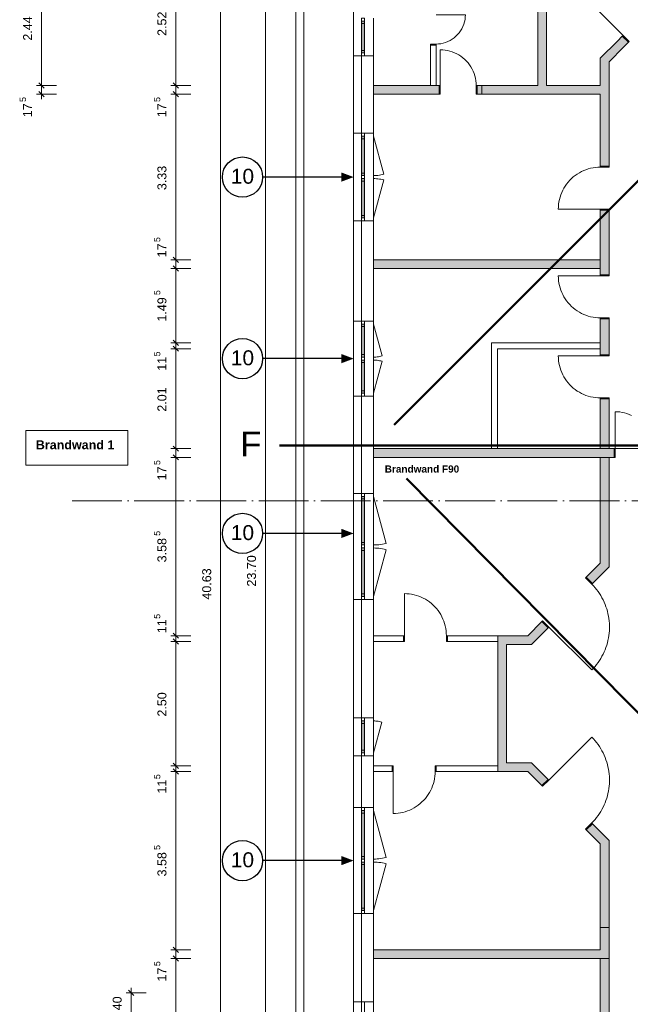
# Model space of a CAD drawing. Header units: millimetres. Extents: x -15507 to 123453, y -13113 to 44965.
# Tile 2 of 15: x -15507 to -3232, y 11682 to 31478. Entities that reach past the tile are written whole.
import ezdxf
from ezdxf.xclip import XClip

# ---------------------------------------------------------------- set-up
doc = ezdxf.new("R2010")
doc.units = ezdxf.units.MM
doc.header["$MEASUREMENT"] = 0
doc.header["$XCLIPFRAME"] = 0
doc.linetypes.add('Strichpunktlinie', pattern=[1250, 1000, -125, 0, -125])
for name, color, linetype in [('1-EG_1_0', 7, 'Continuous'), ('1-EG_1_Abschnitt 1_Erdgeschoss_Standard', 7, 'Continuous'), ('1-EG_1_EG', 7, 'Continuous'), ('T03 Cutfill', 7, 'Continuous'), ('Аннотация - Текст', 7, 'Continuous'), ('Чертеж и Рисунок', 7, 'Continuous')]:
    doc.layers.add(name, color=color, linetype=linetype)
doc.styles.add('СГЕНЕРИР_СТИЛЬ_1', font='arial.ttf')
doc.styles.add('СГЕНЕРИР_СТИЛЬ_2', font='arialbd.ttf')
doc.styles.add('СГЕНЕРИР_СТИЛЬ_5', font='arial.ttf')
pattern_1 = [(0, (21718, 6295), (0, 6985), [5080, -1905]), (90, (21718, 6295), (-6985, 0), [5080, -1905])]

# ---------------------------------------------------------------- blocks, each defined once
blk = doc.blocks.new('Чертеж_1_1', base_point=(21718, 6295))
at = {"layer": '1-EG_1_0', "linetype": 'Continuous', "lineweight": 0, "true_color": 0x000000}
h = blk.add_hatch(dxfattribs=at)
h.set_pattern_fill('ANGLE_0001', color=18, style=0, pattern_type=2)
h.set_pattern_definition(pattern_1)
h.paths.add_polyline_path([(-6531, 33965), (-5090, 32524), (-5090, 30153), (-6311, 30153), (-6311, 29978), (-3834, 29978), (-3834, 28533), (-3659, 28533), (-3659, 30633), (-3269, 31023), (-3393, 31147), (-3834, 30705), (-3834, 30153), (-4915, 30153), (-4915, 32596), (-6408, 34088)])
h = blk.add_hatch(dxfattribs=at)
h.set_pattern_fill('ANGLE_0001', color=18, style=0, pattern_type=2)
h.set_pattern_definition(pattern_1)
h.paths.add_polyline_path([(-6408, 34088), (-6531, 33965), (-5090, 32524), (-5090, 30153), (-6311, 30153), (-6311, 29978), (-3834, 29978), (-3834, 28533), (-3659, 28533), (-3659, 30633), (-3269, 31023), (-3393, 31147), (-3834, 30705), (-3834, 30153), (-4915, 30153), (-4915, 32596)])
at = {"layer": '1-EG_1_0', "linetype": 'Continuous', "lineweight": 18, "true_color": 0xf8991e}
for points in [[(-6531, 33965), (-5090, 32524), (-5090, 30153), (-6311, 30153), (-6311, 29978), (-3834, 29978), (-3834, 28533), (-3659, 28533), (-3659, 30633), (-3269, 31023), (-3393, 31147), (-3834, 30705), (-3834, 30153), (-4915, 30153), (-4915, 32596), (-6408, 34088)], [(-7071, 30153), (-8394, 30153), (-8394, 29978), (-7071, 29978)], [(-3834, 27648), (-3834, 26348), (-3659, 26348), (-3659, 27648)], [(-3834, 26648), (-8394, 26648), (-8394, 26473), (-3834, 26473)], [(-3834, 25463), (-3834, 24738), (-3659, 24738), (-3659, 25463)], [(-3659, 23853), (-3834, 23853), (-3834, 22853), (-3659, 22853)], [(-3659, 22678), (-3834, 22678), (-3834, 21804), (-3659, 21804)], [(-3659, 21804), (-3834, 21804), (-3834, 20551), (-4117, 20267), (-3993, 20144), (-3659, 20478)], [(-5894, 19093), (-5894, 16363), (-5291, 16363), (-5008, 16080), (-4884, 16204), (-5219, 16538), (-5719, 16538), (-5719, 18918), (-5219, 18918), (-4884, 19253), (-5008, 19376), (-5291, 19093)], [(-3993, 15313), (-4117, 15189), (-3834, 14906), (-3834, 13228), (-3659, 13228), (-3659, 14978)], [(-8394, 12603), (-3659, 12603), (-3659, 12691), (-3659, 13228), (-3834, 13228), (-3834, 12778), (-8394, 12778)], [(-3659, 12603), (-3834, 12603), (-3834, 11453), (-3659, 11453)]]:
    blk.add_hatch(color=30, dxfattribs=at).paths.add_polyline_path(points)
at = {"layer": '1-EG_1_EG', "linetype": 'Continuous', "lineweight": 18, "true_color": 0xd19cc7}
blk.add_hatch(color=9, dxfattribs=at).paths.add_polyline_path([(-3559, 22853), (-8394, 22853), (-8394, 22678), (-3659, 22678), (-3659, 22678), (-3559, 22678)])
at = {"layer": '1-EG_1_0', "color": 7, "linetype": 'Continuous', "lineweight": 18, "flags": 128}
for points in [[(-3834, 26473), (-3834, 26648)], [(-3834, 24863), (-3834, 24978)], [(-5894, 19093), (-5894, 18978)], [(-5894, 16478), (-5894, 16363)], [(-3834, 12603), (-3659, 12603)]]:
    blk.add_lwpolyline(points, dxfattribs=at)
at = {"layer": '1-EG_1_Abschnitt 1_Erdgeschoss_Standard', "color": 7, "linetype": 'Continuous', "lineweight": 18}
for p, q in [((-9954, 32748), (-9954, 8087)), ((-5090, 32524), (-5090, 30153)), ((-4915, 32596), (-4915, 30153)), ((-8794, 32268), (-8794, 8568)), ((-8794, 31508), (-8794, 30748)), ((-8394, 30748), (-8394, 31508)), ((-8629, 30858), (-8629, 31398)), ((-8579, 30858), (-8579, 31398)), ((-3393, 31147), (-3491, 31048)), ((-3269, 31023), (-3393, 31147)), ((-7251, 30967), (-7251, 30153)), ((-7136, 30967), (-7251, 30967)), ((-7136, 30967), (-7136, 30153)), ((-3491, 31048), (-3834, 30705)), ((-3367, 30924), (-3659, 30633)), ((-3269, 31023), (-3367, 30924)), ((-8794, 30748), (-8794, 29193)), ((-8394, 30748), (-8794, 30748)), ((-8634, 30748), (-8634, 29193)), ((-8634, 30748), (-8634, 29193)), ((-8394, 30748), (-8394, 29193)), ((-3834, 30705), (-3834, 30153)), ((-3659, 30633), (-3659, 28533)), ((-8394, 30153), (-8394, 29978)), ((-7136, 30153), (-8394, 30153)), ((-7071, 30153), (-7136, 30153)), ((-7071, 30153), (-7071, 29978)), ((-6311, 30153), (-6311, 29978)), ((-5090, 30153), (-6311, 30153)), ((-3834, 30153), (-4915, 30153)), ((-7071, 29978), (-8394, 29978)), ((-3834, 29978), (-6311, 29978)), ((-3834, 29978), (-3834, 28533)), ((-8394, 29193), (-8794, 29193)), ((-8794, 29193), (-8794, 27433)), ((-8394, 27433), (-8394, 29193)), ((-8629, 28393), (-8629, 29083)), ((-8579, 28393), (-8579, 29083)), ((-3659, 28533), (-3834, 28533)), ((-8629, 27543), (-8629, 28233)), ((-8579, 27543), (-8579, 28233)), ((-3834, 27648), (-3834, 26648)), ((-3659, 27648), (-3834, 27648)), ((-3659, 27648), (-3659, 26348)), ((-8794, 27433), (-8794, 25418)), ((-8394, 27433), (-8794, 27433)), ((-8634, 27433), (-8634, 25418)), ((-8634, 27433), (-8634, 25418)), ((-8394, 27433), (-8394, 25418)), ((-8394, 26648), (-8394, 26473)), ((-3834, 26648), (-8394, 26648)), ((-3834, 26473), (-8394, 26473)), ((-3834, 26473), (-3834, 26348)), ((-3659, 26348), (-3834, 26348)), ((-8794, 25418), (-8794, 23908)), ((-8394, 25418), (-8794, 25418)), ((-8394, 23908), (-8394, 25418)), ((-3834, 25463), (-3834, 24978)), ((-3659, 25463), (-3834, 25463)), ((-3659, 25463), (-3659, 24738)), ((-8629, 24743), (-8629, 25308)), ((-8579, 24743), (-8579, 25308)), ((-3834, 24978), (-6019, 24978)), ((-6019, 24978), (-6019, 22853)), ((-3834, 24863), (-5904, 24863)), ((-5904, 24863), (-5904, 22853)), ((-3834, 24863), (-3834, 24738)), ((-8629, 24018), (-8629, 24583)), ((-8579, 24018), (-8579, 24583)), ((-3659, 24738), (-3834, 24738)), ((-8794, 23908), (-8794, 21951)), ((-8394, 23908), (-8794, 23908)), ((-8634, 23908), (-8634, 21951)), ((-8634, 23908), (-8634, 21951)), ((-8394, 23908), (-8394, 21951)), ((-3834, 23853), (-3834, 22853)), ((-3659, 23853), (-3834, 23853)), ((-3659, 23853), (-3659, 22853)), ((-8394, 22853), (-8394, 22678)), ((-6019, 22853), (-8394, 22853)), ((-3834, 22853), (-5904, 22853)), ((-3559, 22853), (-3659, 22853)), ((-3559, 22853), (-3559, 22678)), ((-3834, 22678), (-8394, 22678)), ((-3834, 22678), (-3834, 20551)), ((-3659, 22678), (-3659, 20478)), ((-3559, 22678), (-3659, 22678)), ((-8794, 21951), (-8794, 19821)), ((-8394, 21951), (-8794, 21951)), ((-8629, 20966), (-8629, 21841)), ((-8579, 20966), (-8579, 21841)), ((-8394, 19821), (-8394, 21951)), ((-8629, 19931), (-8629, 20806)), ((-8579, 19931), (-8579, 20806)), ((-3834, 20551), (-4117, 20267)), ((-3659, 20478), (-3993, 20144)), ((-3993, 20144), (-4117, 20267)), ((-8794, 19821), (-8794, 17438)), ((-8394, 19821), (-8794, 19821)), ((-8634, 19821), (-8634, 17438)), ((-8634, 19821), (-8634, 17438)), ((-8394, 19821), (-8394, 17438)), ((-5008, 19376), (-5291, 19093)), ((-4884, 19253), (-5219, 18918)), ((-4884, 19253), (-5008, 19376)), ((-8394, 19093), (-8394, 18978)), ((-7794, 19093), (-8394, 19093)), ((-7794, 19093), (-7794, 18978)), ((-5894, 19093), (-6909, 19093)), ((-6909, 19093), (-6909, 18978)), ((-5719, 19093), (-5894, 19093)), ((-5291, 19093), (-5719, 19093)), ((-7794, 18978), (-8394, 18978)), ((-5894, 18978), (-6909, 18978)), ((-5894, 18978), (-5894, 16478)), ((-5719, 18918), (-5719, 16538)), ((-5219, 18918), (-5719, 18918)), ((-8794, 17438), (-8794, 16678)), ((-8394, 17438), (-8794, 17438)), ((-8394, 16678), (-8394, 17438)), ((-8629, 16788), (-8629, 17328)), ((-8579, 16788), (-8579, 17328)), ((-8794, 16678), (-8794, 15636)), ((-8394, 16678), (-8794, 16678)), ((-8634, 16678), (-8634, 15636)), ((-8634, 16678), (-8634, 15636)), ((-8394, 16678), (-8394, 15636)), ((-8394, 16478), (-8394, 16363)), ((-8019, 16478), (-8394, 16478)), ((-8019, 16478), (-8019, 16363)), ((-5894, 16478), (-7134, 16478)), ((-7134, 16478), (-7134, 16363)), ((-5219, 16538), (-5719, 16538)), ((-4884, 16204), (-5219, 16538)), ((-8019, 16363), (-8394, 16363)), ((-5894, 16363), (-7134, 16363)), ((-5719, 16363), (-5894, 16363)), ((-5291, 16363), (-5719, 16363)), ((-5008, 16080), (-5291, 16363)), ((-4884, 16204), (-5008, 16080)), ((-8794, 15636), (-8794, 13506)), ((-8394, 15636), (-8794, 15636)), ((-8629, 14651), (-8629, 15526)), ((-8579, 14651), (-8579, 15526)), ((-8394, 13506), (-8394, 15636)), ((-3993, 15313), (-4117, 15189)), ((-3659, 14978), (-3993, 15313)), ((-3834, 14906), (-4117, 15189)), ((-3834, 14906), (-3834, 12778)), ((-3659, 14978), (-3659, 12691)), ((-8629, 13616), (-8629, 14491)), ((-8579, 13616), (-8579, 14491)), ((-8794, 13506), (-8794, 11733)), ((-8394, 13506), (-8794, 13506)), ((-8634, 13506), (-8634, 11733)), ((-8634, 13506), (-8634, 11733)), ((-8394, 13506), (-8394, 11733)), ((-8394, 12778), (-8394, 12603)), ((-3834, 12778), (-8394, 12778)), ((-3659, 12691), (-3659, 12691)), ((-3659, 12691), (-3659, 11453)), ((-3834, 12603), (-8394, 12603)), ((-3834, 12603), (-3834, 11453)), ((-8794, 11733), (-8794, 9603)), ((-8394, 11733), (-8794, 11733)), ((-8394, 9603), (-8394, 11733))]:
    blk.add_line(p, q, dxfattribs=at)
at = {"layer": '1-EG_1_Abschnitt 1_Erdgeschoss_Standard', "color": 7, "linetype": 'Continuous', "lineweight": 18, "flags": 128}
for points in [[(-4064, 31847), (-3378, 31161)], [(-7136, 30987), (-7088, 30989), (-7039, 30995), (-6991, 31005), (-6945, 31019), (-6899, 31037), (-6855, 31058), (-6814, 31083), (-6774, 31111), (-6737, 31143), (-6702, 31177), (-6671, 31214), (-6642, 31254), (-6617, 31296), (-6596, 31340), (-6578, 31385), (-6564, 31432), (-6554, 31480), (-6548, 31528), (-6546, 31577), (-7136, 31577)], [(-6331, 30153), (-6333, 30202), (-6338, 30251), (-6346, 30300), (-6358, 30347), (-6373, 30394), (-6391, 30440), (-6412, 30484), (-6436, 30527), (-6463, 30568), (-6493, 30608), (-6525, 30645), (-6560, 30679), (-6597, 30712), (-6636, 30741), (-6677, 30768), (-6720, 30792), (-6764, 30814), (-6810, 30832), (-6857, 30846), (-6905, 30858), (-6953, 30866), (-7002, 30872), (-7051, 30873), (-7051, 30153)], [(-8394, 28343), (-8364, 28344), (-8335, 28345), (-8305, 28348), (-8276, 28352), (-8247, 28357), (-8218, 28363), (-8189, 28370), (-8394, 29133)], [(-3834, 28513), (-3883, 28512), (-3932, 28507), (-3981, 28500), (-4029, 28490), (-4076, 28478), (-4123, 28462), (-4168, 28444), (-4213, 28423), (-4256, 28400), (-4298, 28374), (-4338, 28346), (-4377, 28316), (-4414, 28283), (-4448, 28248), (-4481, 28211), (-4512, 28173), (-4540, 28133), (-4566, 28091), (-4589, 28047), (-4610, 28003), (-4628, 27957), (-4643, 27911), (-4656, 27863), (-4666, 27815), (-4673, 27766), (-4677, 27717), (-4679, 27668), (-3834, 27668)], [(-8394, 28283), (-8364, 28283), (-8335, 28281), (-8305, 28278), (-8276, 28274), (-8247, 28269), (-8218, 28263), (-8189, 28256), (-8394, 27493)], [(-3834, 25483), (-3883, 25485), (-3932, 25489), (-3981, 25496), (-4029, 25506), (-4076, 25519), (-4123, 25534), (-4168, 25552), (-4213, 25573), (-4256, 25596), (-4298, 25622), (-4338, 25650), (-4377, 25681), (-4414, 25714), (-4448, 25748), (-4481, 25785), (-4512, 25824), (-4540, 25864), (-4566, 25906), (-4589, 25949), (-4610, 25994), (-4628, 26039), (-4643, 26086), (-4656, 26133), (-4666, 26181), (-4673, 26230), (-4677, 26279), (-4679, 26328), (-3834, 26328)], [(-8394, 24693), (-8369, 24694), (-8344, 24695), (-8319, 24697), (-8295, 24701), (-8270, 24705), (-8246, 24710), (-8222, 24716), (-8394, 25358)], [(-8394, 24633), (-8369, 24633), (-8344, 24631), (-8319, 24629), (-8295, 24626), (-8270, 24622), (-8246, 24617), (-8222, 24611), (-8394, 23968)], [(-3834, 23873), (-3883, 23875), (-3932, 23879), (-3981, 23886), (-4029, 23896), (-4076, 23909), (-4123, 23924), (-4168, 23942), (-4213, 23963), (-4256, 23986), (-4298, 24012), (-4338, 24040), (-4377, 24071), (-4414, 24104), (-4448, 24138), (-4481, 24175), (-4512, 24214), (-4540, 24254), (-4566, 24296), (-4589, 24339), (-4610, 24384), (-4628, 24429), (-4643, 24476), (-4656, 24523), (-4666, 24571), (-4673, 24620), (-4677, 24669), (-4679, 24718), (-3834, 24718)], [(-3210, 23519), (-3255, 23539), (-3300, 23557), (-3346, 23571), (-3394, 23582), (-3442, 23590), (-3490, 23594), (-3539, 23596), (-3539, 22853)], [(-8394, 20916), (-8357, 20916), (-8321, 20918), (-8285, 20922), (-8248, 20927), (-8213, 20933), (-8177, 20940), (-8141, 20949), (-8394, 21891)], [(-8394, 20856), (-8357, 20855), (-8321, 20853), (-8285, 20850), (-8248, 20845), (-8213, 20839), (-8177, 20831), (-8141, 20822), (-8394, 19881)], [(-4007, 20130), (-3973, 20094), (-3941, 20057), (-3910, 20019), (-3880, 19980), (-3852, 19940), (-3826, 19898), (-3801, 19855), (-3779, 19812), (-3758, 19768), (-3738, 19722), (-3721, 19676), (-3705, 19630), (-3692, 19583), (-3680, 19535), (-3670, 19487), (-3662, 19438), (-3656, 19389), (-3652, 19341), (-3650, 19291), (-3650, 19242), (-3652, 19193), (-3656, 19144), (-3662, 19095), (-3670, 19047), (-3680, 18999), (-3692, 18951), (-3705, 18904), (-3721, 18857), (-3738, 18811), (-3758, 18766), (-3779, 18722), (-3801, 18678), (-3826, 18636), (-3852, 18594), (-3880, 18554), (-3910, 18514), (-3941, 18476), (-3973, 18440), (-4007, 18404), (-4870, 19267)], [(-6929, 19093), (-6930, 19142), (-6934, 19191), (-6942, 19240), (-6952, 19288), (-6964, 19336), (-6980, 19382), (-6998, 19428), (-7019, 19472), (-7042, 19516), (-7068, 19558), (-7096, 19598), (-7126, 19636), (-7159, 19673), (-7194, 19708), (-7231, 19741), (-7269, 19771), (-7309, 19799), (-7351, 19825), (-7395, 19848), (-7439, 19869), (-7485, 19887), (-7531, 19903), (-7579, 19915), (-7627, 19925), (-7676, 19932), (-7725, 19937), (-7774, 19938), (-7774, 19093)], [(-8394, 17378), (-8370, 17378), (-8346, 17376), (-8322, 17374), (-8298, 17371), (-8275, 17367), (-8251, 17362), (-8228, 17356), (-8394, 16738)], [(-4007, 15327), (-3973, 15362), (-3941, 15399), (-3910, 15437), (-3880, 15476), (-3852, 15517), (-3826, 15558), (-3801, 15601), (-3779, 15644), (-3758, 15689), (-3738, 15734), (-3721, 15780), (-3705, 15827), (-3692, 15874), (-3680, 15921), (-3670, 15970), (-3662, 16018), (-3656, 16067), (-3652, 16116), (-3650, 16165), (-3650, 16214), (-3652, 16263), (-3656, 16312), (-3662, 16361), (-3670, 16409), (-3680, 16458), (-3692, 16505), (-3705, 16552), (-3721, 16599), (-3738, 16645), (-3758, 16690), (-3779, 16735), (-3801, 16778), (-3826, 16821), (-3852, 16862), (-3880, 16903), (-3910, 16942), (-3941, 16980), (-3973, 17017), (-4007, 17052), (-4870, 16190)], [(-7154, 16363), (-7155, 16314), (-7159, 16265), (-7167, 16216), (-7177, 16168), (-7189, 16121), (-7205, 16074), (-7223, 16029), (-7244, 15984), (-7267, 15941), (-7293, 15899), (-7321, 15859), (-7351, 15820), (-7384, 15783), (-7419, 15749), (-7456, 15716), (-7494, 15685), (-7534, 15657), (-7576, 15631), (-7620, 15608), (-7664, 15587), (-7710, 15569), (-7756, 15554), (-7804, 15541), (-7852, 15531), (-7901, 15524), (-7950, 15520), (-7999, 15518), (-7999, 16363)], [(-8394, 14601), (-8357, 14601), (-8321, 14603), (-8285, 14607), (-8248, 14612), (-8213, 14618), (-8177, 14625), (-8141, 14634), (-8394, 15576)], [(-8394, 14541), (-8357, 14540), (-8321, 14538), (-8285, 14535), (-8248, 14530), (-8213, 14524), (-8177, 14516), (-8141, 14507), (-8394, 13566)]]:
    blk.add_lwpolyline(points, dxfattribs=at)
for points in [[(-8634, 30748), (-8634, 31508), (-8574, 31508), (-8574, 30748)], [(-8629, 31448), (-8629, 31398), (-8579, 31398), (-8579, 31448)], [(-3393, 31147), (-3378, 31161), (-3255, 31037), (-3269, 31023)], [(-7251, 30967), (-7251, 30987), (-7136, 30987), (-7136, 30967)], [(-8579, 30808), (-8579, 30858), (-8629, 30858), (-8629, 30808)], [(-7071, 29978), (-7051, 29978), (-7051, 30153), (-7071, 30153)], [(-6311, 29978), (-6331, 29978), (-6331, 30153), (-6311, 30153)], [(-8634, 27433), (-8634, 29193), (-8574, 29193), (-8574, 27433)], [(-8629, 29133), (-8629, 29083), (-8579, 29083), (-8579, 29133)], [(-3659, 28533), (-3659, 28513), (-3834, 28513), (-3834, 28533)], [(-8579, 28343), (-8579, 28393), (-8629, 28393), (-8629, 28343)], [(-8629, 28283), (-8629, 28233), (-8579, 28233), (-8579, 28283)], [(-8579, 27493), (-8579, 27543), (-8629, 27543), (-8629, 27493)], [(-3659, 27648), (-3659, 27668), (-3834, 27668), (-3834, 27648)], [(-3659, 26348), (-3659, 26328), (-3834, 26328), (-3834, 26348)], [(-8634, 23908), (-8634, 25418), (-8574, 25418), (-8574, 23908)], [(-8629, 25358), (-8629, 25308), (-8579, 25308), (-8579, 25358)], [(-3659, 25463), (-3659, 25483), (-3834, 25483), (-3834, 25463)], [(-8579, 24693), (-8579, 24743), (-8629, 24743), (-8629, 24693)], [(-8629, 24633), (-8629, 24583), (-8579, 24583), (-8579, 24633)], [(-3659, 24738), (-3659, 24718), (-3834, 24718), (-3834, 24738)], [(-8579, 23968), (-8579, 24018), (-8629, 24018), (-8629, 23968)], [(-3659, 23853), (-3659, 23873), (-3834, 23873), (-3834, 23853)], [(-3559, 22678), (-3539, 22678), (-3539, 22853), (-3559, 22853)], [(-8634, 19821), (-8634, 21951), (-8574, 21951), (-8574, 19821)], [(-8629, 21891), (-8629, 21841), (-8579, 21841), (-8579, 21891)], [(-8579, 20916), (-8579, 20966), (-8629, 20966), (-8629, 20916)], [(-8629, 20856), (-8629, 20806), (-8579, 20806), (-8579, 20856)], [(-3993, 20144), (-4007, 20130), (-4131, 20253), (-4117, 20267)], [(-8579, 19881), (-8579, 19931), (-8629, 19931), (-8629, 19881)], [(-4884, 19253), (-4870, 19267), (-4994, 19391), (-5008, 19376)], [(-7794, 19093), (-7774, 19093), (-7774, 18978), (-7794, 18978)], [(-6909, 19093), (-6929, 19093), (-6929, 18978), (-6909, 18978)], [(-8634, 16678), (-8634, 17438), (-8574, 17438), (-8574, 16678)], [(-8629, 17378), (-8629, 17328), (-8579, 17328), (-8579, 17378)], [(-8579, 16738), (-8579, 16788), (-8629, 16788), (-8629, 16738)], [(-8019, 16478), (-7999, 16478), (-7999, 16363), (-8019, 16363)], [(-7134, 16478), (-7154, 16478), (-7154, 16363), (-7134, 16363)], [(-5008, 16080), (-4994, 16066), (-4870, 16190), (-4884, 16204)], [(-8634, 13506), (-8634, 15636), (-8574, 15636), (-8574, 13506)], [(-8629, 15576), (-8629, 15526), (-8579, 15526), (-8579, 15576)], [(-4117, 15189), (-4131, 15203), (-4007, 15327), (-3993, 15313)], [(-8579, 14601), (-8579, 14651), (-8629, 14651), (-8629, 14601)], [(-8629, 14541), (-8629, 14491), (-8579, 14491), (-8579, 14541)], [(-8579, 13566), (-8579, 13616), (-8629, 13616), (-8629, 13566)], [(-8634, 9603), (-8634, 11733), (-8574, 11733), (-8574, 9603)]]:
    blk.add_lwpolyline(points, close=True, dxfattribs=at)
at = {"layer": '1-EG_1_EG', "color": 7, "linetype": 'Continuous', "lineweight": 18}
for p, q in [((-11467, -260), (-11467, 40570)), ((-12367, 30153), (-12367, 32672)), ((-15067, 30153), (-15067, 32596)), ((-10567, 8568), (-10567, 32268)), ((-15167, 30153), (-14767, 30153)), ((-15014, 30100), (-15120, 30206)), ((-15067, 29878), (-15067, 30153)), ((-12467, 30153), (-12067, 30153)), ((-12314, 30100), (-12420, 30206)), ((-12367, 29978), (-12367, 30153)), ((-15167, 29978), (-14767, 29978)), ((-15014, 29925), (-15120, 30031)), ((-12467, 29978), (-12067, 29978)), ((-12314, 29925), (-12420, 30031)), ((-12367, 26648), (-12367, 29978)), ((-8394, 29978), (-8394, 29478)), ((-3834, 28688), (-3834, 29088)), ((-12467, 26648), (-12067, 26648)), ((-12314, 26595), (-12420, 26701)), ((-12367, 26473), (-12367, 26648)), ((-12467, 26473), (-12067, 26473)), ((-12314, 26420), (-12420, 26526)), ((-12367, 24978), (-12367, 26473)), ((-3659, 24840), (-3659, 25240)), ((-12467, 24978), (-12067, 24978)), ((-12314, 24925), (-12420, 25031)), ((-12367, 24863), (-12367, 24978)), ((-12467, 24863), (-12067, 24863)), ((-12314, 24810), (-12420, 24916)), ((-12367, 22853), (-12367, 24863)), ((-12467, 22853), (-12067, 22853)), ((-12314, 22800), (-12420, 22906)), ((-12367, 22678), (-12367, 22853)), ((-3539, 22853), (-1959, 22853)), ((-12467, 22678), (-12067, 22678)), ((-12314, 22625), (-12420, 22731)), ((-12367, 19093), (-12367, 22678)), ((-8394, 21993), (-8394, 22393)), ((-3834, 21993), (-3834, 22393)), ((-3659, 21993), (-3659, 22393)), ((-8394, 20393), (-8394, 19993)), ((-12467, 19093), (-12067, 19093)), ((-12314, 19040), (-12420, 19146)), ((-12314, 18925), (-12420, 19031)), ((-12367, 18978), (-12367, 19093)), ((-12467, 18978), (-12067, 18978)), ((-12367, 16478), (-12367, 18978)), ((-12467, 16478), (-12067, 16478)), ((-12314, 16425), (-12420, 16531)), ((-12367, 16363), (-12367, 16478)), ((-12467, 16363), (-12067, 16363)), ((-12314, 16310), (-12420, 16416)), ((-12367, 12778), (-12367, 16363)), ((-8394, 15063), (-8394, 15463)), ((-8394, 13328), (-8394, 12928)), ((-3834, 13328), (-3834, 12928)), ((-3659, 13328), (-3659, 12928)), ((-3834, 13228), (-3659, 13228)), ((-12467, 12778), (-12067, 12778)), ((-12314, 12725), (-12420, 12831)), ((-12367, 12603), (-12367, 12778)), ((-4594, 12778), (-4194, 12778)), ((-12467, 12603), (-12067, 12603)), ((-12314, 12550), (-12420, 12656)), ((-12367, 8633), (-12367, 12603)), ((-5494, 12603), (-5094, 12603)), ((-13367, 11910), (-12967, 11910)), ((-13214, 11857), (-13320, 11963)), ((-13267, 11510), (-13267, 12010))]:
    blk.add_line(p, q, dxfattribs=at)
at = {"layer": '1-EG_1_EG', "color": 5, "linetype": 'Continuous', "lineweight": 18}
for p, q in [((-9954, 8087), (-9954, 32748)), ((-9794, 8153), (-9794, 32682))]:
    blk.add_line(p, q, dxfattribs=at)
at = {"layer": '1-EG_1_EG', "color": 7, "linetype": 'Strichpunktlinie', "lineweight": 18}
blk.add_line((-14452, 21804), (38680, 21804), dxfattribs=at)
at = {"layer": '1-EG_1_EG', "color": 7, "linetype": 'Continuous', "lineweight": 18, "flags": 128}
for points in [[(-13334, 22521), (-15382, 22521), (-15382, 23221), (-13334, 23221)], [(-8394, 22853), (-8394, 22678), (-3559, 22678), (-3559, 22853)]]:
    blk.add_lwpolyline(points, close=True, dxfattribs=at)
at = {"layer": '1-EG_1_EG', "color": 7, "linetype": 'Continuous', "lineweight": 18, "attachment_point": 1, "rotation": 90, "style": 'СГЕНЕРИР_СТИЛЬ_1'}
for s, insert, char_height in [('\\A1;{\\pql;\\fArial|b0|i0|c204|p0;\\W1.000000;2.44}', (-15437, 31056), 180), ('\\A1;{\\pql;\\fArial|b0|i0|c204|p0;\\W1.000000;2.52}', (-12737, 31151), 180), ('\\A1;{\\pql;\\fArial|b0|i0|c204|p0;\\W1.000000;5}', (-15507, 29824), 126), ('\\A1;{\\pql;\\fArial|b0|i0|c204|p0;\\W1.000000;5}', (-12807, 29824), 126), ('\\A1;{\\pql;\\fArial|b0|i0|c204|p0;\\W1.000000;17}', (-15437, 29515), 180), ('\\A1;{\\pql;\\fArial|b0|i0|c204|p0;\\W1.000000;17}', (-12737, 29515), 180), ('\\A1;{\\pql;\\fArial|b0|i0|c204|p0;\\W1.000000;3.33}', (-12737, 28051), 180), ('\\A1;{\\pql;\\fArial|b0|i0|c204|p0;\\W1.000000;5}', (-12807, 27007), 126), ('\\A1;{\\pql;\\fArial|b0|i0|c204|p0;\\W1.000000;17}', (-12737, 26698), 180), ('\\A1;{\\pql;\\fArial|b0|i0|c204|p0;\\W1.000000;5}', (-12807, 25941), 126), ('\\A1;{\\pql;\\fArial|b0|i0|c204|p0;\\W1.000000;1.49}', (-12737, 25407), 180), ('\\A1;{\\pql;\\fArial|b0|i0|c204|p0;\\W1.000000;5}', (-12807, 24709), 126), ('\\A1;{\\pql;\\fArial|b0|i0|c204|p0;\\W1.000000;11}', (-12737, 24420), 180), ('\\A1;{\\pql;\\fArial|b0|i0|c204|p0;\\W1.000000;2.01}', (-12737, 23596), 180), ('\\A1;{\\pql;\\fArial|b0|i0|c204|p0;\\W1.000000;5}', (-12807, 22524), 126), ('\\A1;{\\pql;\\fArial|b0|i0|c204|p0;\\W1.000000;17}', (-12737, 22215), 180), ('\\A1;{\\pql;\\fArial|b0|i0|c204|p0;\\W1.000000;5}', (-12807, 21101), 126), ('\\A1;{\\pql;\\fArial|b0|i0|c204|p0;\\W1.000000;3.58}', (-12737, 20567), 180), ('\\A1;{\\pql;\\fArial|b0|i0|c204|p0;\\W1.000000;23.70}', (-10937, 20081), 180), ('\\A1;{\\pql;\\fArial|b0|i0|c204|p0;\\W1.000000;40.63}', (-11837, 19818), 180), ('\\A1;{\\pql;\\fArial|b0|i0|c204|p0;\\W1.000000;5}', (-12807, 19432), 126), ('\\A1;{\\pql;\\fArial|b0|i0|c204|p0;\\W1.000000;11}', (-12737, 19143), 180), ('\\A1;{\\pql;\\fArial|b0|i0|c204|p0;\\W1.000000;2.50}', (-12737, 17466), 180), ('\\A1;{\\pql;\\fArial|b0|i0|c204|p0;\\W1.000000;5}', (-12807, 16209), 126), ('\\A1;{\\pql;\\fArial|b0|i0|c204|p0;\\W1.000000;11}', (-12737, 15920), 180), ('\\A1;{\\pql;\\fArial|b0|i0|c204|p0;\\W1.000000;5}', (-12807, 14786), 126), ('\\A1;{\\pql;\\fArial|b0|i0|c204|p0;\\W1.000000;3.58}', (-12737, 14252), 180), ('\\A1;{\\pql;\\fArial|b0|i0|c204|p0;\\W1.000000;5}', (-12807, 12449), 126), ('\\A1;{\\pql;\\fArial|b0|i0|c204|p0;\\W1.000000;17}', (-12737, 12140), 180), ('\\A1;{\\pql;\\fArial|b0|i0|c204|p0;\\W1.000000;40}', (-13637, 11561), 180)]:
    blk.add_mtext(s, dxfattribs=dict(at, insert=insert, char_height=char_height))
at = {"layer": '1-EG_1_EG', "color": 1, "linetype": 'Continuous', "lineweight": 18, "attachment_point": 1, "style": 'СГЕНЕРИР_СТИЛЬ_2'}
for s, insert, char_height in [('\\A1;{\\pql;\\fArial|b1|i0|c204|p0;\\W1.000000;Brandwand 1}', (-15182, 23020), 180), ('\\A1;{\\pql;\\fArial|b1|i0|c204|p0;\\W1.000000;Brandwand F90}', (-8168, 22516), 144), ('\\A1;{\\pql;\\fArial|b1|i0|c204|p0;\\W1.000000;Brandwand F90}', (-8168, 22516), 144)]:
    blk.add_mtext(s, dxfattribs=dict(at, insert=insert, char_height=char_height))

msp = doc.modelspace()

# ---------------------------------------------------------------- hatches: boundary and pattern name
at = {"layer": 'T03 Cutfill', "linetype": 'Continuous', "lineweight": 30}
for points in [[(-9039.5, 28313.3), (-9039.5, 28220.9), (-8793.8, 28313.2), (-9039.5, 28405.7)], [(-9039.5, 24663.3), (-9039.5, 24570.9), (-8793.8, 24663.2), (-9039.5, 24755.7)], [(-9039.5, 21148.8), (-9039.5, 21056.4), (-8793.8, 21148.7), (-9039.5, 21241.2)], [(-9039.5, 14570.8), (-9039.5, 14478.4), (-8793.8, 14570.7), (-9039.5, 14663.2)]]:
    msp.add_hatch(color=5, dxfattribs=at).paths.add_polyline_path(points)

# ---------------------------------------------------------------- linework, layer by layer
at = {"color": 1, "linetype": 'Continuous', "lineweight": 50}
for p, q in [((-2725.3, 28587.1), (-7977.4, 23335)), ((-10286.2, 22918.2), (4436.2, 22918.2)), ((-7729.3, 22255.6), (2434, 11948.6))]:
    msp.add_line(p, q, dxfattribs=at)
at = {"color": 5, "linetype": 'Continuous', "lineweight": 30}
for p, q in [((-9039.5, 28313.3), (-10623.9, 28313.2)), ((-9039.5, 24663.3), (-10623.9, 24663.2)), ((-9039.5, 21148.8), (-10623.9, 21148.7)), ((-9039.5, 14570.8), (-10623.9, 14570.7))]:
    msp.add_line(p, q, dxfattribs=at)
for centre in [(-11028.4, 28312.9), (-11028.4, 24662.9), (-11028.4, 21148.5), (-11028.4, 14570.4)]:
    msp.add_circle(centre, 404.5, dxfattribs=at)

# ---------------------------------------------------------------- block references
at = {"layer": 'Чертеж и Рисунок', "color": 161, "linetype": 'Continuous', "lineweight": 40, "true_color": 0x83aefe}
ref = msp.add_blockref('Чертеж_1_1', (21717.7, 6295.2), dxfattribs=at)
XClip(ref).set_block_clipping_path([(-15535.5408801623, -13113.286836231), (71649.870074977, 45367.8458842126)])

# ---------------------------------------------------------------- texts
at = {"layer": 'Аннотация - Текст', "color": 5, "linetype": 'Continuous', "lineweight": 30, "char_height": 300, "attachment_point": 2, "style": 'СГЕНЕРИР_СТИЛЬ_5'}
for insert in [(-11028.4, 28480.1), (-11028.4, 24830.1), (-11028.4, 21315.6), (-11028.4, 14737.6)]:
    msp.add_mtext('\\A1;{\\pqc;\\fArial|b0|i0|c204|p0;\\W1.000000;10}', dxfattribs=dict(at, insert=insert))
at = {"layer": 'Аннотация - Текст', "color": 1, "linetype": 'Continuous', "lineweight": 30, "true_color": 0xff0909, "insert": (-10861.9, 23196.8), "char_height": 500, "attachment_point": 2, "style": 'СГЕНЕРИР_СТИЛЬ_5'}
msp.add_mtext('\\A1;{\\pqc;\\fArial|b0|i0|c204|p0;\\W1.000000;F}', dxfattribs=at)

doc.saveas('drawing.dxf')
